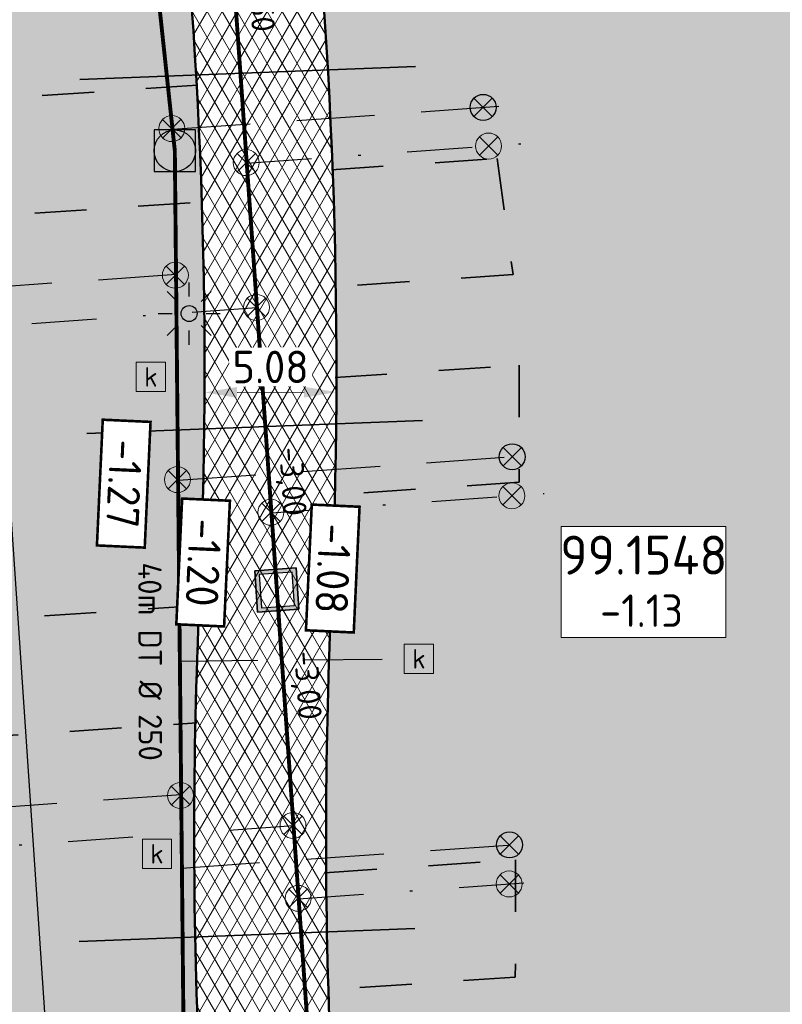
# Model space of a CAD drawing. Header units: metres. Extents: x 240159 to 241664, y 578380 to 583939.
# Tile 47 of 71: x 240672 to 240701, y 583643 to 583681. Entities that reach past the tile are written whole.
import ezdxf
from ezdxf.enums import TextEntityAlignment as Align

# ---------------------------------------------------------------- set-up
doc = ezdxf.new("R2010")
doc.units = ezdxf.units.M
doc.set_wipeout_variables(frame=1)
for name, pattern in [('RI-HWA_HUISAANSLUITING', [4.8, 3, -1.8]), ('RI-VWA_HUISAANSLUITING', [6.1, 2.5, -1.8, 0, -1.8]), ('XX-HIDDEN', [4, 2, -2])]:
    doc.linetypes.add(name, pattern=pattern)
for name, color, linetype, lineweight in [('N-AL-HOOGTELABEL-S', 7, 'Continuous', 13), ('N-GV-GR-BOLLEN-A', 92, 'Continuous', 9), ('N-WE-IE-MEUBILAIR_WEGMEUBILAIR_LICHTMAST_MET_PASTEGEL-S', 7, 'Continuous', 25), ('N-WE-KL-TRACE_WENSTRACE-A', 7, 'Continuous', 25), ('N-WE-RI-BOB-T', 7, 'Continuous', 13), ('N-WE-RI-MATERIAAL_DIAMETER_LENGTE-T', 7, 'Continuous', 13), ('N-WE-VH-KANTVERHARDING-GD', 4, 'Continuous', 50), ('N-WE-VH-MATERIAALGRENS-G', 7, 'XX-HIDDEN', 35), ('N-WE-VH-VERHARDING_ASFALT_DEKLAAG-A', 252, 'Continuous', 18), ('N-WE-VH-VERHARDING_HALFVERHARDING-A', 234, 'Continuous', 9), ('X-XX-AL-REFERENTIE-M', 7, 'Continuous', 18)]:
    doc.layers.add(name, color=color, linetype=linetype, lineweight=lineweight)
for name, color, linetype, lineweight, true_color in [('N-WE-KL-MANTELBUIS_3x-G', 7, 'KL-MANTELBUIS-N', 35, 0xa200c2), ('N-WE-RI-HWA_HUISAANSLUITING_PVC_125-G', 150, 'RI-HWA_HUISAANSLUITING', 25, 0x007fff), ('N-WE-RI-HWA_HULPSTUK-ONTSTOPPINGSSTUK-S', 150, 'Continuous', 25, 0x007fff), ('N-WE-RI-HWA_HULPSTUK_INLAAT-S', 150, 'Continuous', 13, 0x007fff), ('N-WE-RI-HWA_KOLK-S', 150, 'Continuous', 25, 0x007fff), ('N-WE-RI-HWA_LEIDINGINFO-S', 150, 'Continuous', 13, 0x007fff), ('N-WE-RI-HWA_RIOOLPUT-S', 150, 'Continuous', 13, 0x007fff), ('N-WE-RI-HWA_TRANSPORTLEIDING_BETON_500-G', 150, 'Continuous', 20, 0x007fff), ('N-WE-RI-VWA_HUISAANSLUITING_PVC_125-G', 20, 'RI-VWA_HUISAANSLUITING', 25, 0xff3f00), ('N-WE-RI-VWA_HULPSTUK_INLAAT-S', 20, 'Continuous', 13, 0xff3f00), ('N-WE-RI-VWA_HULPSTUK_ONTSTOPPINGSSTUK-S', 20, 'Continuous', 13, 0xff3f00), ('N-WE-RI-VWA_LEIDINGINFO-S', 20, 'Continuous', 13, 0xff3f00), ('N-WE-RI-VWA_PUTNUMMER-S', 20, 'Continuous', 13, 0xff3f00), ('N-WE-RI-VWA_RIOOLPUT-S', 20, 'Continuous', 13, 0xff3f00), ('N-WE-RI-VWA_TRANSPORTLEIDING_BETON_500-G', 20, 'Continuous', 20, 0xff3f00)]:
    doc.layers.add(name, color=color, linetype=linetype, lineweight=lineweight, true_color=true_color)
doc.styles.add('NLCS-ISO', font='NLCS-ISO.ttf')
doc.styles.add('NLCS-ISO-ANNOTATIEF-T25', font='NLCS-ISO.ttf', dxfattribs={"height": 2.5})
doc.styles.add('NLCS-ISO-M1000-T25', font='NLCS-ISO.ttf', dxfattribs={"height": 2.5})
doc.linetypes.add('KL-MANTELBUIS-N', pattern='A,0,-2,[80,NLCS.SHX,S=1,R=0,X=0,Y=0],-2', length=4)
doc.dimstyles.new('NLCS-ANNOTATIEF-T25-PIJL_L2_H1', dxfattribs={"dimtxt": 2.5, "dimasz": 2.5, "dimexe": 2, "dimexo": 2, "dimgap": 0.7, "dimtad": 1, "dimzin": 0, "dimdsep": 46, "dimtxsty": 'NLCS-ISO-ANNOTATIEF-T25', "dimcen": 0, "dimdle": 2, "dimclrd": 256, "dimclre": 256, "dimclrt": 256, "dimadec": 1, "dimazin": 0, "dimtfac": 1, "dimtdec": 3, "dimtofl": 0, "dimtmove": 0, "dimatfit": 3, "dimfxl": 2, "dimfxlon": 1, "dimtfillclr": 256, "dimtolj": 1, "dimtzin": 0, "dimlwd": -1, "dimlwe": -1, "dimarcsym": 0})
pattern_1 = [(45, (0, 0), (-0.5303300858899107, 0.5303300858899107), [0.5]), (135, (0, 0), (-0.5303300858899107, -0.5303300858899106), [0.5])]
pattern_2 = [(49.99999999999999, (0, 0), (1.793150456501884, -0.1568803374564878), [0.1875, -2.0625]), (355, (0, 0), (-0.3468783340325, 1.88048033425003), [0.15, -1.65]), (100.4514, (0.1494292, -0.01307335), (1.446273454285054, 1.723598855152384), [0.159350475, -1.75285528]), (46.18420000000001, (0, 0.5), (2.668102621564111, -0.4137975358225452), [0.28125, -3.09375]), (96.6356, (0.2223418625, 0.4655167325), (2.336656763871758, 2.435294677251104), [0.23902572, -2.6292825]), (351.1842, (0, 0.5), (2.336654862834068, 2.435296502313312), [0.225, -2.475]), (21, (0.25, 0.375), (1.492267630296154, -1.006547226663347), [0.1875, -2.0625]), (326.0000000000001, (0.25, 0.375), (0.6082883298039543, 1.812875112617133), [0.15, -1.65]), (71.4514, (0.3743555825, 0.291120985), (2.100556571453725, 0.806326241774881), [0.159350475, -1.75285528]), (37.50000000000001, (0, 0), (0.03039963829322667, 0.8322346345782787), [0, -1.63, 0, -1.675, 0, -1.65625]), (7.499999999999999, (0, 0), (0.6576738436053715, 0.9860292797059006), [0, -0.955, 0, -1.5925, 0, -0.63125]), (327.5, (-0.5575, 0), (1.334556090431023, -0.05638717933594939), [0, -0.625, 0, -1.95, 0, -2.5875]), (317.5, (-0.8075, 0), (1.457965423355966, 0.2502624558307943), [0, -0.8125, 0, -1.295, 0, -1.8375])]
pattern_3 = [(45, (0, 0), (-0.8749916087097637, 0.8749916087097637), [0.3, -0.937425]), (135, (0, 0), (-0.8749916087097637, -0.8749916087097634), [0.3, -0.937425])]

# ---------------------------------------------------------------- blocks, each defined once
blk = doc.blocks.new('SAL-HOOGTELABEL_AANLEG-SO')
blk.add_wipeout([(-4.842599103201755, 1.7988380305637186), (4.851150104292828, 1.7988380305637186), (4.851150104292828, -1.8868584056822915), (-4.842599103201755, -1.8868584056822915)])
at = {"const_width": 0.2}
blk.add_lwpolyline([(-4.842599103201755, 1.798838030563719), (4.851150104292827, 1.798838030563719), (4.851150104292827, -1.886858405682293), (-4.842599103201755, -1.886858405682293)], close=True, dxfattribs=at)
at = {"style": 'NLCS-ISO'}
blk.add_attdef('HOOGTE', text='', height=2, dxfattribs=at).set_placement((0, 0), align=Align.MIDDLE_CENTER)
blk = doc.blocks.new('*U39')
at = {"lineweight": -3}
h = blk.add_hatch(color=256, dxfattribs=at)
h.dxf.hatch_style = 1
h.paths.add_polyline_path([(2.130677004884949, -1.859806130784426), (1.859806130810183, 2.130844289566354), (-2.130855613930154, 1.860140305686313), (-1.860140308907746, -2.130688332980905)])
h.paths.add_polyline_path([(-1.488146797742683, -1.704518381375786), (-1.704852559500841, 1.488135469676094), (1.487801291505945, 1.704841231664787), (1.704507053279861, -1.487812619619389)], flags=16)
at = {"lineweight": -3, "flags": 128}
for points in [[(-2.13102251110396, 1.860128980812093), (-1.860140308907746, -2.130688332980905), (2.13067700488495, -1.859806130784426), (1.859794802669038, 2.131011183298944)], [(2.13068833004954, -1.859973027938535), (-1.860140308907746, -2.130688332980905), (-2.130855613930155, 1.860140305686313), (1.859973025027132, 2.130855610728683)], [(-1.704852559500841, 1.488135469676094), (-1.488146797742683, -1.704518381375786), (1.704507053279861, -1.487812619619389), (1.487801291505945, 1.704841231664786)]]:
    blk.add_lwpolyline(points, close=True, dxfattribs=at)
blk = doc.blocks.new('N-SRI-PUT_HWA-SO')
h = blk.add_hatch(color=256)
h.dxf.hatch_style = 1
h.paths.add_polyline_path([(-1.999999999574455, 0, 1), (1.999999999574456, 0, 1)])
at = {"lineweight": -3, "flags": 128}
blk.add_lwpolyline([(-1.999999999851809, -2.00000000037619), (2.000000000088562, -2.000000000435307), (2.000000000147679, 1.99999999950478), (-2.00000000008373, 1.999999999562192)], close=True, dxfattribs=at)
at = {"lineweight": -3}
blk.add_circle((0, 0), 1.999999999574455, dxfattribs=at)
blk = doc.blocks.new('SRI-PUTNUMMER-SO')
blk.add_wipeout([(-18.26290233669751, 4.251051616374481), (-5.557298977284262, 4.251051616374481), (-5.557298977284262, -4.288829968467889), (-18.26290233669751, -4.288829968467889)])
blk.add_lwpolyline([(-18.26290233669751, 4.251051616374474), (-5.557298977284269, 4.251051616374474), (-5.557298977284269, -4.28882996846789), (-18.26290233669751, -4.28882996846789)], close=True)
at = {"ltscale": 0.1, "style": 'NLCS-ISO'}
blk.add_attdef('PUTNR', text='', height=3.5, dxfattribs=at).set_placement((-11.88078932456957, 2.058605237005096), align=Align.MIDDLE_CENTER)
blk.add_attdef('PUTHGT_001', (-15.75578932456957, -3.469912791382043), '', height=2.5, dxfattribs=at)
blk = doc.blocks.new('*U89')
at = {"layer": 'N-WE-RI-BOB-T', "color": 0, "style": 'NLCS-ISO'}
for tag, height, p in [('BOB_LINKS', 1.799999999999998, (-1.905459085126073, 50.59799217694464)), ('BOB_RECHTS', 1.799999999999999, (5.13503660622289, -50.11028328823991))]:
    blk.add_attdef(tag, text='', height=height, rotation=273.9990301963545, dxfattribs=at).set_placement(p, align=Align.MIDDLE_CENTER)
at = {"layer": 'N-WE-RI-MATERIAAL_DIAMETER_LENGTE-T', "color": 0, "style": 'NLCS-ISO'}
blk.add_attdef('RIOOLINFO_001', (-4.797053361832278, 14.11003435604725), '', height=1.799999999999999, rotation=273.9990301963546, dxfattribs=at)
blk = doc.blocks.new('*U88')
at = {"layer": 'N-WE-RI-BOB-T', "color": 0, "style": 'NLCS-ISO'}
for tag, height, p in [('BOB_LINKS', 1.799999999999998, (-2.284188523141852, 57.38582144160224)), ('BOB_RECHTS', 1.799999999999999, (4.537760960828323, -42.58849551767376))]:
    blk.add_attdef(tag, text='', height=height, rotation=273.9036419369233, dxfattribs=at).set_placement(p, align=Align.MIDDLE_CENTER)
at = {"layer": 'N-WE-RI-MATERIAAL_DIAMETER_LENGTE-T', "color": 0, "style": 'NLCS-ISO'}
blk.add_attdef('RIOOLINFO_001', (0.2070816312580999, 11.83154759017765), '', height=1.799999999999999, rotation=273.9036419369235, dxfattribs=at)
blk = doc.blocks.new('SRI-HULP_INLAAT')
at = {"flags": 128}
for points in [[(-0.7081526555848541, 0.7060593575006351), (0.7081526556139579, -0.7060593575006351)], [(0.7060593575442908, 0.7081526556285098), (-0.706059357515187, -0.7081526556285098)]]:
    blk.add_lwpolyline(points, dxfattribs=at)
blk.add_circle((-1.455191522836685e-11, 0), 1)
blk = doc.blocks.new('SRI-HULP_ONTSTOP')
h = blk.add_hatch(color=256)
h.dxf.hatch_style = 1
h.paths.add_polyline_path([(-0.7071067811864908, 0.7071067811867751, 0.1989123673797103), (-1.000000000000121, 0, 0.1989123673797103), (-0.7071067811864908, -0.7071067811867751), (0, -1.387778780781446e-17)])
h = blk.add_hatch(color=256)
h.dxf.hatch_style = 1
h.paths.add_polyline_path([(1.000000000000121, 0, 0.1989123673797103), (0.7071067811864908, 0.7071067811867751), (0, -1.387778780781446e-17), (0.7071067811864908, -0.7071067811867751, 0.1989123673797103)])
for p, q in [((-0.7071067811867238, 0.707106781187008), (0.7071067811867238, -0.707106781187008)), ((-0.7071067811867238, -0.707106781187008), (0.7071067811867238, 0.707106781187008))]:
    blk.add_line(p, q)
blk.add_circle((0, 0), 1.000000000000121)
blk = doc.blocks.new('N-SIE-WEG_LICHTMAST_SPOT-SO')
h = blk.add_hatch(color=256)
edge = h.paths.add_edge_path()
edge.add_arc((0, 0), 0.7698654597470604, 0, 360)
for p, q in [((-8.731149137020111e-10, 1.624763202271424), (-2.91038304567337e-10, 3.000000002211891)), ((-2.121320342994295, 2.121320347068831), (-1.148881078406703, 1.148881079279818)), ((1.148881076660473, 1.148881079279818), (2.121320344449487, 2.121320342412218)), ((-3.000000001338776, 4.656612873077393e-09), (-1.624763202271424, 2.328306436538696e-09)), ((1.624763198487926, -1.746229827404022e-09), (2.99999999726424, -1.164153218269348e-09)), ((-2.121320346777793, -2.121320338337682), (-1.148881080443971, -1.148881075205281)), ((-3.783497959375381e-09, -2.999999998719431), (-2.91038304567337e-09, -1.624763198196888)), ((1.148881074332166, -1.148881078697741), (2.12132034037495, -2.121320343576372))]:
    blk.add_line(p, q)
blk.add_circle((0, 0), 0.7698654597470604)
at = {"style": 'NLCS-ISO'}
blk.add_attdef('TYPE', text='', height=1.8, dxfattribs=at).set_placement((-2.91038304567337e-10, 3.000000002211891), align=Align.BOTTOM_CENTER)
blk = doc.blocks.new('N_lichtmast')
blk.add_blockref('N-SIE-WEG_LICHTMAST_SPOT-SO', (0, 0))
blk = doc.blocks.new('SRI-KOLK-SO')
at = {"color": 0, "linetype": 'ByBlock', "lineweight": 18}
blk.add_lwpolyline([(-1.125, -1.125), (1.125, -1.125), (1.125, 1.125), (-1.125, 1.125)], close=True, dxfattribs=at)
at = {"color": 0, "linetype": 'ByBlock', "lineweight": 18, "style": 'NLCS-ISO'}
blk.add_text('k', height=1.5, dxfattribs=at).set_placement((0, 0), align=Align.MIDDLE_CENTER)
blk = doc.blocks.new('*U166')
at = {"layer": 'N-WE-RI-BOB-T', "color": 0, "style": 'NLCS-ISO'}
for tag, p in [('BOB_LINKS', (-1.747282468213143, 37.04828922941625)), ('BOB_RECHTS', (-1.382124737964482, -76.24543264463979))]:
    blk.add_attdef(tag, text='', height=1.799999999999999, rotation=270.1846697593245, dxfattribs=at).set_placement(p, align=Align.MIDDLE_CENTER)
at = {"layer": 'N-WE-RI-MATERIAAL_DIAMETER_LENGTE-T', "color": 0, "style": 'NLCS-ISO'}
blk.add_attdef('RIOOLINFO_001', (-3.498847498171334, 11.82250387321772), '', height=1.799999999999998, rotation=270.1846697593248, dxfattribs=at)
blk = doc.blocks.new('*D228')
at = {"layer": 'Defpoints', "color": 0, "transparency": 16777216}
for p in [(240679.0377386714, 583668.2045900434), (240684.1177207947, 583668.2180669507), (240684.121383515, 583666.8374420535)]:
    blk.add_point(p, dxfattribs=at)
at = {"layer": 'X-XX-AL-REFERENTIE-M', "transparency": 16777216}
for p, q in [((240679.0403916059, 583667.2045935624), (240679.0440543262, 583665.8239686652)), ((240684.1203737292, 583667.2180704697), (240684.1240364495, 583665.8374455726)), ((240680.2913969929, 583666.8272813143), (240682.8713879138, 583666.8341258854))]:
    blk.add_line(p, q, dxfattribs=at)
for points in [[(240680.2908442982, 583667.0356139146), (240680.2919496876, 583666.6189487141), (240679.0414013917, 583666.8239651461)], [(240682.8708352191, 583667.0424584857), (240682.8719406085, 583666.6257932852), (240684.121383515, 583666.8374420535)]]:
    blk.add_solid(points, dxfattribs=at)
at = {"layer": 'X-XX-AL-REFERENTIE-M', "transparency": 16777216, "insert": (240681.5788058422, 583667.8057001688), "char_height": 1.25, "attachment_point": 5, "rotation": 0.1520021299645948, "style": 'NLCS-ISO-ANNOTATIEF-T25', "bg_fill": 3, "box_fill_scale": 1.1, "bg_fill_color": 256, "bg_fill_true_color": 13158600, "bg_fill_transparency": 0}
blk.add_mtext('\\A1;5.08', dxfattribs=at)

msp = doc.modelspace()

# ---------------------------------------------------------------- hatches: boundary and pattern name
at = {"layer": 'N-GV-GR-BOLLEN-A'}
h = msp.add_hatch(dxfattribs=at)
h.set_pattern_fill('AGR-BOLLEN', color=256, scale=0.5, pattern_type=2)
h.set_pattern_definition(pattern_3)
h.paths.add_polyline_path([(240686.4738021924, 583735.5027480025), (240748.7250682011, 583739.7220478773, -0.460694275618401), (240763.6597089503, 583724.4750147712), (240761.2509854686, 583697.2903260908, 0.0669485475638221), (240762.1141369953, 583678.2587061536), (240765.8931251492, 583657.3753962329, -0.02784345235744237), (240768.6800483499, 583634.8960301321), (240773.4036751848, 583565.2039581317), (240779.9407531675, 583574.4024377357), (240778.5727305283, 583636.4877606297), (240794.9463711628, 583725.7893957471), (240796.5913103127, 583769.5615053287), (240796.7640477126, 583773.0565428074), (240793.2754688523, 583772.7827861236, -0.08418812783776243), (240757.1878100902, 583776.1784719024), (240741.3344086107, 583780.4263780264, 0.228323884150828), (240682.7118125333, 583765.2917002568, -0.000853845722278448), (240659.2292994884, 583745.64365328, -0.2200703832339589), (240596.2271510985, 583728.709437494), (240513.1545027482, 583743.5636042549, 0.5940481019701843), (240482.4603060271, 583699.4454581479), (240488.7676443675, 583688.3003269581), (240507.6896593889, 583654.8649333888, -0.1738144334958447), (240514.4771739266, 583598.583750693, -0.1185221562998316), (240502.532813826, 583574.0407626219), (240526.3765645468, 583548.3703444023), (240523.7122447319, 583587.6795394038, -0.05767841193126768), (240524.3248115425, 583600.5512942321), (240529.0221998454, 583629.1526581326, 0.1226499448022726), (240527.1005093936, 583652.7382912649), (240518.0823768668, 583679.4690425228, -0.4918730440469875), (240530.4362631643, 583697.9650339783), (240589.6787072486, 583701.9804002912, 0.2674744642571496), (240599.6652820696, 583708.6725790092, -0.26747446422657), (240611.3107563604, 583716.4764153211), (240665.6922921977, 583720.1623163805, 0.2920074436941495), (240674.3166188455, 583726.5285955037, -0.2920074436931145)])
h = msp.add_hatch(dxfattribs=at)
h.set_pattern_fill('AGR-BOLLEN', color=256, scale=0.5, pattern_type=2)
h.set_pattern_definition(pattern_3)
edge = h.paths.add_edge_path()
edge.add_line((240732.4518526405, 583730.0594794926), (240732.4856643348, 583729.5606240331))
edge.add_line((240732.4856643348, 583729.5606240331), (240727.9959652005, 583729.2563187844))
edge.add_line((240727.9959652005, 583729.2563187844), (240727.9621535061, 583729.7551742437))
edge.add_line((240727.9621535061, 583729.7551742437), (240688.5114330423, 583727.0812620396))
edge.add_arc((240688.8833616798, 583721.5938519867), 5.50000000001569, 93.87749384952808, 188.0440384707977)
edge.add_line((240683.4374772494, 583720.8242139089), (240684.5599724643, 583712.8815465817))
edge.add_line((240684.5599724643, 583712.8815465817), (240682.7593338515, 583712.759501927))
edge.add_line((240682.7593338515, 583712.759501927), (240680.3951321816, 583712.5992597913))
edge.add_line((240680.3951321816, 583712.5992597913), (240682.9002776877, 583689.8610632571))
edge.add_arc((240481.5784334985, 583667.6807415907), 202.5400000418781, 2.1858817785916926, 6.287117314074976, ccw=False)
edge.add_line((240683.9710543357, 583675.4059372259), (240690.3114443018, 583675.8356795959))
edge.add_line((240690.3114443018, 583675.8356795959), (240690.9210123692, 583671.3666707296))
edge.add_line((240690.9210123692, 583671.3666707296), (240684.0927863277, 583670.9038635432))
edge.add_arc((240481.5784335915, 583667.6807415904), 202.539999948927, -0.08010868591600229, 0.9118153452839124, ccw=False)
edge.add_line((240684.1182355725, 583667.3975582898), (240691.1538686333, 583667.8744232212))
edge.add_line((240691.1538686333, 583667.8744232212), (240691.1567366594, 583663.3642931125))
edge.add_line((240691.1567366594, 583663.3642931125), (240684.0616108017, 583662.8833958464))
edge.add_arc((240481.5784334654, 583667.680741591), 202.5400000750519, 357.43383693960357, 358.6427699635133, ccw=False)
edge.add_arc((240881.1773076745, 583649.7715327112), 197.4599999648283, 177.4338369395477, 180.4191116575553)
edge.add_line((240683.7225904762, 583648.3271497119), (240691.0195062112, 583648.8217240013))
edge.add_line((240691.0195062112, 583648.8217240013), (240691.0100920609, 583644.3107614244))
edge.add_line((240691.0100920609, 583644.3107614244), (240683.8069423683, 583643.8225424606))
edge.add_arc((240881.1773076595, 583649.7715327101), 197.4599999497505, 181.7264439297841, 187.6031955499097)
edge.add_line((240685.4533439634, 583623.6452697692), (240687.642115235, 583607.2481681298))
edge.add_line((240687.642115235, 583607.2481681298), (240759.958270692, 583612.1496515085))
edge.add_line((240759.958270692, 583612.1496515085), (240757.8445111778, 583643.3359169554))
edge.add_line((240757.8445111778, 583643.3359169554), (240749.0115003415, 583687.0556255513))
edge.add_line((240749.0115003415, 583687.0556255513), (240755.2363233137, 583724.8290339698))
edge.add_arc((240749.8095175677, 583725.7233378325), 5.500000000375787, 350.6421173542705, 453.8774938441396)
edge.add_line((240749.4375889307, 583731.2107478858), (240732.4518526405, 583730.0594794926))
h = msp.add_hatch(dxfattribs=at)
h.set_pattern_fill('AGR-BOLLEN', color=256, scale=0.5, pattern_type=2)
h.set_pattern_definition(pattern_3)
h.paths.add_polyline_path([(240613.1875624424, 583703.7188931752, -0.4056482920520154), (240619.0569045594, 583710.245974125), (240661.8040540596, 583713.1433134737), (240672.1157345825, 583713.8422241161, 0.1193285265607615), (240669.3512472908, 583714.3163654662), (240611.7219065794, 583710.4103329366, 0.4310258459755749), (240604.3620303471, 583701.4782541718), (240605.0157549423, 583696.2644591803), (240613.4407122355, 583696.8354904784)])
edge = h.paths.add_edge_path()
edge.add_line((240610.3176092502, 583653.9761872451), (240617.3946818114, 583654.4558608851))
edge.add_line((240617.3946818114, 583654.4558608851), (240617.577732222, 583649.9579432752))
edge.add_line((240617.577732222, 583649.9579432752), (240610.8306324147, 583649.5006347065))
edge.add_arc((240357.2032254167, 583622.6950386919), 255.0399999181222, 3.8774938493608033, 6.033129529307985, ccw=False)
edge.add_line((240611.6594180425, 583639.9417077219), (240614.2126681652, 583602.271227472))
edge.add_line((240614.2126681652, 583602.271227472), (240676.2378374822, 583606.4752028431))
edge.add_line((240676.2378374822, 583606.4752028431), (240671.3168014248, 583639.337903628))
edge.add_line((240671.3168014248, 583639.337903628), (240666.7197805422, 583707.1620399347))
edge.add_arc((240662.2300814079, 583706.8577346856), 4.500000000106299, 3.877493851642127, 93.87749384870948)
edge.add_line((240661.9257761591, 583711.3474338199), (240619.1786266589, 583708.4500944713))
edge.add_arc((240619.482931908, 583703.9603953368), 4.500000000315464, 93.87749385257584, 182.2135115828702)
edge.add_line((240614.986289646, 583703.7865897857), (240615.3036356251, 583695.1576269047))
edge.add_line((240615.3036356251, 583695.1576269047), (240613.5068974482, 583695.0358466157))
edge.add_line((240613.5068974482, 583695.0358466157), (240605.2400571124, 583694.475532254))
edge.add_line((240605.2400571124, 583694.475532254), (240609.4457228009, 583660.933152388))
edge.add_line((240609.4457228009, 583660.933152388), (240617.1234094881, 583661.4535347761))
edge.add_line((240617.1234094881, 583661.4535347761), (240617.3064598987, 583656.9556171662))
edge.add_line((240617.3064598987, 583656.9556171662), (240610.0064782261, 583656.4608350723))
edge.add_line((240610.0064782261, 583656.4608350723), (240610.2618082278, 583654.4244449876))
edge.add_arc((240357.2032254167, 583622.6950386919), 255.0399999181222, 7.0451779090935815, 7.1466581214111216, ccw=False)
edge = h.paths.add_edge_path()
edge.add_line((240678.683556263, 583654.099606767), (240672.1504173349, 583653.6568001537))
edge.add_line((240672.1504173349, 583653.6568001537), (240673.1077507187, 583639.5323679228))
edge.add_line((240673.1077507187, 583639.5323679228), (240678.0396196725, 583606.5973250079))
edge.add_line((240678.0396196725, 583606.5973250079), (240682.4036867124, 583606.893115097))
edge.add_line((240682.4036867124, 583606.893115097), (240682.539172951, 583607.0824839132))
edge.add_line((240682.539172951, 583607.0824839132), (240680.4180064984, 583622.9731264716))
edge.add_arc((240881.1773076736, 583649.7715327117), 202.5399999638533, 178.7755541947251, 187.6031955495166, ccw=False)
edge = h.paths.add_edge_path()
edge.add_line((240678.9320262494, 583674.162334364), (240670.7979495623, 583673.6110185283))
edge.add_line((240670.7979495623, 583673.6110185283), (240671.846112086, 583658.1464992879))
edge.add_line((240671.846112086, 583658.1464992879), (240678.8306795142, 583658.6199030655))
edge.add_arc((240881.1773364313, 583649.7715314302), 202.5400287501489, 177.4338369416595, 177.4961208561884, ccw=False)
edge.add_arc((240481.5784334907, 583667.6807415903), 197.4600000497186, 357.4338369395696, 361.8810626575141)
edge = h.paths.add_edge_path()
edge.add_line((240670.4936443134, 583678.1007176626), (240678.7330067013, 583678.6591696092))
edge.add_arc((240481.5784334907, 583667.6807415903), 197.4600000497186, 3.187187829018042, 6.287117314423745)
edge.add_line((240677.8508308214, 583689.3047482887), (240675.6784368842, 583709.0226928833))
edge.add_arc((240669.7542826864, 583708.3700083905), 5.960000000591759, 6.287117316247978, 39.83947681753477)
edge.add_line((240674.330622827, 583712.1882162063), (240666.3247649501, 583711.6455908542))
edge.add_arc((240662.2300814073, 583706.8577346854), 6.300000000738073, 3.877493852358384, 49.46218524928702, ccw=False)
edge.add_line((240668.5156601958, 583707.2837620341), (240670.4936443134, 583678.1007176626))
at = {"layer": 'N-WE-KL-TRACE_WENSTRACE-A', "transparency": 33554559}
h = msp.add_hatch(dxfattribs=at)
h.set_pattern_fill('AKL-TRACE', color=256, scale=0.5, pattern_type=2)
h.set_pattern_definition(pattern_1)
edge = h.paths.add_edge_path()
edge.add_line((240750.8412101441, 583687.0885893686), (240757.0123688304, 583724.5363527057))
edge.add_arc((240749.8095175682, 583725.7233378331), 7.299999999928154, 350.6421173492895, 453.8774938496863)
edge.add_line((240749.3158668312, 583733.0066275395), (240688.3897109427, 583728.8771416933))
edge.add_arc((240688.8833616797, 583721.5938519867), 7.299999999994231, 93.87749384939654, 188.0440384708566)
edge.add_line((240681.6551877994, 583720.5723323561), (240682.7593338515, 583712.759501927))
edge.add_line((240682.7593338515, 583712.759501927), (240684.5599724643, 583712.8815465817))
edge.add_line((240684.5599724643, 583712.8815465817), (240683.4374772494, 583720.8242139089))
edge.add_arc((240688.8833616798, 583721.5938519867), 5.50000000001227, 93.8774938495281, 188.0440384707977, ccw=False)
edge.add_line((240688.5114330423, 583727.0812620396), (240749.4375889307, 583731.2107478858))
edge.add_arc((240749.8095175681, 583725.7233378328), 5.50000000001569, -9.357882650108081, 93.8774938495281, ccw=False)
edge.add_line((240755.2363233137, 583724.8290339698), (240749.0115003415, 583687.0556255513))
edge.add_line((240749.0115003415, 583687.0556255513), (240757.8445111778, 583643.3359169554))
edge.add_line((240757.8445111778, 583643.3359169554), (240759.632365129, 583643.5760497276))
edge.add_line((240759.632365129, 583643.5760497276), (240750.8412101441, 583687.0885893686))
h = msp.add_hatch(dxfattribs=at)
h.set_pattern_fill('AKL-TRACE', color=256, scale=0.5, pattern_type=2)
h.set_pattern_definition(pattern_1)
edge = h.paths.add_edge_path()
edge.add_line((240673.1077507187, 583639.5323679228), (240668.5156601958, 583707.2837620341))
edge.add_arc((240662.2300814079, 583706.8577346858), 6.300000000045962, 3.877493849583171, 93.8774938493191)
edge.add_line((240661.8040540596, 583713.1433134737), (240619.0569045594, 583710.245974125))
edge.add_arc((240619.4829319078, 583703.9603953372), 6.299999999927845, 93.87749384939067, 182.1968961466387)
edge.add_line((240613.1875624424, 583703.7188931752), (240613.4407122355, 583696.8354904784))
edge.add_line((240613.4407122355, 583696.8354904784), (240613.5068974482, 583695.0358466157))
edge.add_line((240613.5068974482, 583695.0358466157), (240615.3036356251, 583695.1576269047))
edge.add_line((240615.3036356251, 583695.1576269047), (240614.986289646, 583703.7865897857))
edge.add_arc((240619.4829319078, 583703.9603953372), 4.50000000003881, 93.87749384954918, 182.2135115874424, ccw=False)
edge.add_line((240619.1786266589, 583708.4500944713), (240661.9257761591, 583711.34743382))
edge.add_arc((240662.2300814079, 583706.8577346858), 4.500000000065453, 3.8774938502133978, 93.87749384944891, ccw=False)
edge.add_line((240666.7197805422, 583707.1620399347), (240671.3168014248, 583639.337903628))
edge.add_line((240671.3168014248, 583639.337903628), (240677.7256302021, 583596.5397164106))
edge.add_line((240677.7256302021, 583596.5397164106), (240679.516579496, 583596.7341807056))
edge.add_line((240679.516579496, 583596.7341807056), (240673.1077507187, 583639.5323679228))
at = {"layer": 'N-WE-VH-VERHARDING_ASFALT_DEKLAAG-A'}
h = msp.add_hatch(dxfattribs=at)
h.set_pattern_fill('AVH-ASFALT', color=256, scale=0.5, pattern_type=2)
h.set_pattern_definition([(59.99999999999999, (0, 0), (-0.4330127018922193, 0.2500000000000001), []), (120, (0, 0), (-0.4330127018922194, -0.2499999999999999), [])])
edge = h.paths.add_edge_path()
edge.add_line((240767.2555367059, 583566.0034579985), (240762.6139659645, 583634.4848799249))
edge.add_arc((240565.6059679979, 583621.1319656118), 197.4599999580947, 3.877493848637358, 10.25709480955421)
edge.add_line((240759.9102917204, 583656.2927586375), (240756.1313035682, 583677.1760685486))
edge.add_arc((240832.4321101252, 583690.9832593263), 77.53999998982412, 174.936480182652, 190.2570948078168, ccw=False)
edge.add_line((240755.1947128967, 583697.8269474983), (240757.6034363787, 583725.0116361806))
edge.add_arc((240749.6745005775, 583725.7141865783), 7.960000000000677, 354.9364801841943, 453.877493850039)
edge.add_line((240749.136218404, 583733.6559654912), (240686.8849523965, 583729.436665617))
edge.add_arc((240687.4232345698, 583721.4948867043), 7.959999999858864, 93.87749384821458, 186.2871173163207)
edge.add_line((240679.5111091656, 583720.6231805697), (240682.9002776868, 583689.8610632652))
edge.add_arc((240481.5784334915, 583667.68074159), 202.540000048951, -2.56616306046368, 6.287117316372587, ccw=False)
edge.add_arc((240881.1773076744, 583649.7715327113), 197.4599999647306, 177.433836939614, 187.6031955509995)
edge.add_line((240685.453343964, 583623.6452697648), (240687.833555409, 583605.8140009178))
edge.add_arc((240487.0742542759, 583579.0155946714), 202.5399999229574, 3.8774938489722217, 7.60319555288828, ccw=False)
edge.add_line((240689.1506236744, 583592.7120357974), (240691.1898158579, 583562.6259317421))
edge.add_line((240691.1898158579, 583562.6259317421), (240686.1214443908, 583562.2824049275))
edge.add_line((240686.1214443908, 583562.2824049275), (240684.0822522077, 583592.3685089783))
edge.add_arc((240487.0742543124, 583579.0155946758), 197.4599998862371, 3.877493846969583, 7.603195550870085)
edge.add_line((240682.7982179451, 583605.1418576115), (240680.4180064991, 583622.973126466))
edge.add_arc((240881.1773076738, 583649.7715327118), 202.5399999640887, 177.433836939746, 187.6031955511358, ccw=False)
edge.add_arc((240481.5784334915, 583667.6807415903), 197.4600000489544, 357.4338369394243, 366.2871173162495)
edge.add_line((240677.8508308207, 583689.3047482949), (240675.6784368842, 583709.022692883))
edge.add_arc((240669.754282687, 583708.3700083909), 5.959999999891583, 6.287117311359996, 93.87749385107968)
edge.add_line((240669.3512472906, 583714.3163654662), (240611.7219065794, 583710.4103329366))
edge.add_arc((240612.260188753, 583702.4685540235), 7.960000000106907, 93.87749384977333, 187.1466581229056)
edge.add_line((240604.3620303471, 583701.4782541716), (240610.2618082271, 583654.4244449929))
edge.add_arc((240357.2032254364, 583622.6950386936), 255.0399998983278, 3.8774938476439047, 7.146658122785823, ccw=False)
edge.add_line((240611.659418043, 583639.9417077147), (240617.2422023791, 583557.5736838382))
edge.add_line((240617.2422023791, 583557.5736838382), (240612.1738245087, 583557.2302514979))
edge.add_line((240612.1738245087, 583557.2302514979), (240606.5910465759, 583639.5981809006))
edge.add_arc((240357.2032254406, 583622.6950386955), 249.9599998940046, 3.877493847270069, 7.146658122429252)
edge.add_line((240605.2212749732, 583653.7924445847), (240600.5572141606, 583690.9907649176))
edge.add_arc((240594.6435176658, 583690.2492841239), 5.959999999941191, 7.146658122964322, 93.87749384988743)
edge.add_line((240594.2404822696, 583696.1956411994), (240530.8474133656, 583691.8989515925))
edge.add_arc((240531.385695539, 583683.9571726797), 7.959999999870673, 93.87749384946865, 198.6428112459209)
edge.add_line((240523.8433581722, 583681.4126202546), (240532.861490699, 583654.6818689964))
edge.add_arc((240480.7094494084, 583637.0873758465), 55.03999999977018, -9.326794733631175, 18.6428112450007, ccw=False)
edge.add_line((240535.0218224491, 583628.1673010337), (240530.3244341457, 583599.5659371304))
edge.add_arc((240579.6239646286, 583591.469154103), 49.96000001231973, 170.6732052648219, 183.8774938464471)
edge.add_line((240529.7783271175, 583588.0906896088), (240532.3191744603, 583550.6031991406))
edge.add_line((240532.3191744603, 583550.6031991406), (240527.2507360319, 583550.2596677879))
edge.add_arc((240521.3113999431, 583549.8432378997), 5.953916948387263, -29.812406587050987, 4.0106658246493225, ccw=False)
edge.add_line((240526.4773625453, 583546.883177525), (240523.7122447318, 583587.6795394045))
edge.add_arc((240579.6239646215, 583591.4691541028), 56.04000000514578, 170.6732052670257, 183.8774938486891, ccw=False)
edge.add_line((240524.3248115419, 583600.5512942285), (240529.0221998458, 583629.1526581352))
edge.add_arc((240480.7094494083, 583637.0873758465), 48.95999999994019, 350.6732052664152, 378.6428112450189)
edge.add_line((240527.1005093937, 583652.7382912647), (240518.0823768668, 583679.4690425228))
edge.add_arc((240531.3856955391, 583683.9571726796), 14.03999999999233, 93.87749384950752, 198.6428112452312, ccw=False)
edge.add_line((240530.4362631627, 583697.9650339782), (240589.6787072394, 583701.9804002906))
edge.add_arc((240588.8645216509, 583713.9928397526), 12.04000000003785, 273.8774937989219, 333.7759703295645)
edge.add_arc((240612.2601887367, 583702.4685540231), 14.03999999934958, 93.87749378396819, 153.7759703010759, ccw=False)
edge.add_line((240611.3107563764, 583716.4764153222), (240665.6922921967, 583720.1623163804))
edge.add_arc((240665.0187632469, 583730.0995171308), 9.959999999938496, 273.8774938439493, 338.9902833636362)
edge.add_arc((240687.4232345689, 583721.4948867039), 14.03999999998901, 93.87749384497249, 158.9902833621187, ccw=False)
edge.add_line((240686.4738021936, 583735.5027480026), (240748.7250682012, 583739.7220478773))
edge.add_arc((240749.6745005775, 583725.7141865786), 14.03999999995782, -5.063519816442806, 93.87749384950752, ccw=False)
edge.add_line((240763.6597089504, 583724.4750147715), (240761.2509854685, 583697.2903260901))
edge.add_arc((240832.4321101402, 583690.983259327), 71.46000000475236, 174.9364801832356, 190.2570948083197)
edge.add_line((240762.1141369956, 583678.2587061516), (240765.8931251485, 583657.3753962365))
edge.add_arc((240565.6059680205, 583621.1319656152), 203.5399999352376, 3.877493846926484, 10.25709480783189, ccw=False)
edge.add_line((240768.6800483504, 583634.8960301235), (240773.7296834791, 583560.3940537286))
edge.add_arc((240780.4125465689, 583564.7185121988), 7.96000000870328, 183.8774938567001, 212.9067714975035, ccw=False)
edge.add_line((240772.4707676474, 583564.1802300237), (240772.323908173, 583566.346984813))
edge.add_line((240772.323908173, 583566.346984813), (240767.2555367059, 583566.0034579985))
at = {"layer": 'N-WE-VH-VERHARDING_HALFVERHARDING-A'}
h = msp.add_hatch(dxfattribs=at)
h.set_pattern_fill('AVH-HALFVERHARDING', color=256, scale=0.25, pattern_type=2)
h.set_pattern_definition(pattern_2)
h.paths.add_polyline_path([(240691.0195062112, 583648.8217240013), (240683.7225904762, 583648.3271497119, 0.005704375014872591), (240683.8069423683, 583643.8225424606), (240691.0100920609, 583644.3107614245)])
h.paths.add_polyline_path([(240691.1538686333, 583667.8744232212), (240684.1182355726, 583667.3975582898, -0.005572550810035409), (240684.0616108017, 583662.8833958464), (240691.1567366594, 583663.3642931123)])
h.paths.add_polyline_path([(240690.3114443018, 583675.8356795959), (240683.9710543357, 583675.4059372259, -0.005559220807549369), (240684.0927863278, 583670.9038635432), (240690.9210123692, 583671.3666707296)])
h.paths.add_polyline_path([(240687.6456490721, 583694.6985882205), (240682.4064341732, 583694.3434818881), (240682.899668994, 583689.8665881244), (240688.2552171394, 583690.2295793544)])
h.paths.add_polyline_path([(240699.532733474, 583730.2939137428), (240695.0430343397, 583729.989608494), (240695.24319957, 583727.0363841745), (240699.7328987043, 583727.3406894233)])
h.paths.add_polyline_path([(240716.3221244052, 583731.4318741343), (240711.832425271, 583731.1275688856), (240712.0325905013, 583728.1743445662), (240716.5222896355, 583728.4786498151)])
h.paths.add_polyline_path([(240732.2854991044, 583732.5138483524), (240727.7957999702, 583732.2095431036), (240727.9959652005, 583729.2563187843), (240732.4856643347, 583729.5606240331)])
h.paths.add_polyline_path([(240741.6522364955, 583733.1487121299), (240737.1625373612, 583732.8444068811), (240737.3627025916, 583729.891182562), (240741.8524017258, 583730.1954878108)])
h.paths.add_polyline_path([(240755.1947128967, 583697.8269474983), (240755.3239692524, 583699.2857258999), (240750.4307402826, 583698.954069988), (240749.7494693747, 583694.3975699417), (240754.9837685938, 583694.7523430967, -0.00993724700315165)])
h.paths.add_polyline_path([(240755.6367019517, 583680.263330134), (240749.97136713, 583679.8793420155), (240750.830668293, 583675.4272596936), (240756.3797043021, 583675.8033652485), (240756.1313035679, 583677.1760685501, -0.01008172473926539)])
h.paths.add_polyline_path([(240757.0068165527, 583672.3378398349), (240751.5694893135, 583671.9693057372), (240752.4287904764, 583667.5172234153), (240757.8131037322, 583667.8821643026)])
h.paths.add_polyline_path([(240760.3910595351, 583653.5236265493), (240755.3650294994, 583653.1829695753), (240756.2243306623, 583648.7308872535), (240761.0809612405, 583649.0600625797, 0.005718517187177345)])
h = msp.add_hatch(dxfattribs=at)
h.set_pattern_fill('AVH-HALFVERHARDING', color=256, scale=0.25, pattern_type=2)
h.set_pattern_definition(pattern_2)
h.paths.add_polyline_path([(240606.3223026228, 583643.1813006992), (240598.4018256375, 583642.6444623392), (240598.9689829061, 583638.1725789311), (240606.6523748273, 583638.6933480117), (240606.5910465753, 583639.5981809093, 0.003593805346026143)])
h.paths.add_polyline_path([(240617.3946818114, 583654.4558608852), (240610.3176092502, 583653.9761872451, -0.004415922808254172), (240610.8306324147, 583649.5006347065), (240617.577732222, 583649.9579432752)])
h.paths.add_polyline_path([(240617.1234094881, 583661.4535347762), (240609.4457228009, 583660.9331523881), (240610.0064782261, 583656.4608350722), (240617.3064598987, 583656.9556171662)])
h.paths.add_polyline_path([(240604.1821714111, 583662.0798380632), (240595.927888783, 583661.5203748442), (240596.4950460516, 583657.048491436), (240604.7429268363, 583657.6075207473)])
h.paths.add_polyline_path([(240678.8306795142, 583658.6199030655), (240669.551376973, 583657.9909654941), (240669.8556822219, 583653.5012663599), (240678.683556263, 583654.099606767, -0.005582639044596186)])
h.paths.add_polyline_path([(240678.7330067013, 583678.6591696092), (240668.1989092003, 583677.9451838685), (240668.5032144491, 583673.4554847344), (240678.9320262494, 583674.162334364, 0.005699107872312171)])

# ---------------------------------------------------------------- linework, layer by layer
at = {"layer": 'N-WE-KL-MANTELBUIS_3x-G'}
for p, q in [((240687.1615012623, 583679.380979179), (240674.2297899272, 583678.8796675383)), ((240687.4375767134, 583665.748177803), (240674.5058653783, 583665.2468661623)), ((240687.1333114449, 583646.1846805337), (240674.2016001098, 583645.683368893))]:
    msp.add_line(p, q, dxfattribs=at)
at = {"layer": 'N-WE-KL-TRACE_WENSTRACE-A', "transparency": 33554559}
msp.add_lwpolyline([(240673.1077507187, 583639.5323679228), (240668.5156601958, 583707.2837620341, 0.4142135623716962), (240661.8040540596, 583713.1433134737), (240619.0569045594, 583710.245974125, 0.4056482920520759), (240613.1875624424, 583703.7188931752), (240613.4407122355, 583696.8354904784), (240613.5068974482, 583695.0358466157), (240615.3036356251, 583695.1576269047), (240614.986289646, 583703.7865897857, -0.4057327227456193), (240619.1786266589, 583708.4500944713), (240661.9257761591, 583711.34743382, -0.4142135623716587), (240666.7197805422, 583707.1620399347), (240671.3168014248, 583639.337903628), (240677.7256302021, 583596.5397164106), (240679.516579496, 583596.7341807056)], format="xyb", close=True, dxfattribs=at)
at = {"layer": 'N-WE-RI-HWA_HUISAANSLUITING_PVC_125-G'}
for p, q in [((240677.8030231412, 583676.9580470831), (240691.1223141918, 583677.8980079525)), ((240677.9383419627, 583671.3645118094), (240667.6875002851, 583670.6410956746)), ((240678.0168403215, 583663.4396512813), (240692.021639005, 583664.4279893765)), ((240678.08578036, 583656.4797581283), (240686.7338052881, 583656.5654196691)), ((240678.1368017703, 583651.3288534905), (240669.0399680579, 583650.6868773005)), ((240678.1647438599, 583648.5079389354), (240692.0252848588, 583649.4860965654))]:
    msp.add_line(p, q, dxfattribs=at)
at = {"layer": 'N-WE-RI-HWA_TRANSPORTLEIDING_BETON_500-G', "const_width": 0.15, "flags": 128}
msp.add_lwpolyline([(240687.221028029, 583564.3615217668), (240684.7333337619, 583598.932431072), (240678.2840485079, 583636.4634489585), (240677.8911031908, 583676.1335373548), (240673.6429416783, 583715.9002099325), (240672.1689604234, 583729.6980210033), (240761.5047156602, 583735.0841020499)], dxfattribs=at)
at = {"layer": 'N-WE-RI-VWA_HUISAANSLUITING_PVC_125-G'}
for p, q in [((240680.6629891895, 583675.656148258), (240691.2279086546, 583676.4017292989)), ((240681.0564471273, 583670.0808302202), (240667.7930947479, 583669.144817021)), ((240681.6133330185, 583662.1897301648), (240692.1272334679, 583662.9317107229)), ((240682.4643678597, 583650.1305252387), (240669.1455625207, 583649.1905986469)), ((240682.6625956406, 583647.3216279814), (240692.1308793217, 583647.9898179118))]:
    msp.add_line(p, q, dxfattribs=at)
at = {"layer": 'N-WE-RI-VWA_TRANSPORTLEIDING_BETON_500-G', "const_width": 0.15, "flags": 128}
msp.add_lwpolyline([(240688.4913515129, 583564.4476224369), (240686.0713316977, 583599.0196729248), (240676.7365031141, 583731.2946461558), (240763.0679659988, 583737.1257954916)], dxfattribs=at)
at = {"layer": 'N-WE-VH-KANTVERHARDING-GD', "ltscale": 0.1}
for points in [[(240749.136218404, 583733.6559654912), (240686.8849523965, 583729.436665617, 0.4265857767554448), (240679.5111091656, 583720.6231805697), (240682.9002776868, 583689.8610632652, -0.03864894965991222), (240683.915323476, 583658.6124136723, 0.04440134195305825), (240685.453343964, 583623.6452697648)], [(240680.4180064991, 583622.973126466, -0.04440134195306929), (240678.840417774, 583658.839860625, 0.03864894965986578), (240677.8508308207, 583689.3047482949), (240675.6784368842, 583709.022692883, 0.4019486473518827), (240669.3512472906, 583714.3163654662), (240611.7219065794, 583710.4103329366, 0.431025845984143), (240604.3620303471, 583701.4782541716), (240610.2618082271, 583654.4244449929, -0.01426538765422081), (240611.659418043, 583639.9417077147)]]:
    msp.add_lwpolyline(points, format="xyb", dxfattribs=at)
at = {"layer": 'N-WE-VH-MATERIAALGRENS-G'}
for points in [[(240678.7710583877, 583678.6617486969), (240668.1989092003, 583677.9451838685), (240668.5032144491, 583673.4554847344), (240678.9771177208, 583674.1653905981)], [(240683.9266523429, 583675.4029277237), (240690.3114443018, 583675.8356795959), (240690.9210123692, 583671.3666707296), (240684.0605235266, 583670.9016768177)], [(240678.854152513, 583658.621494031), (240669.551376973, 583657.9909654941), (240669.8556822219, 583653.5012663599), (240678.737043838, 583654.1032320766)], [(240683.6736239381, 583648.3238308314), (240691.0195062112, 583648.8217240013), (240691.0100920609, 583644.3107614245), (240683.7726827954, 583643.8202203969)]]:
    msp.add_lwpolyline(points, dxfattribs=at)

# ---------------------------------------------------------------- block references
at = {"layer": 'N-WE-IE-MEUBILAIR_WEGMEUBILAIR_LICHTMAST_MET_PASTEGEL-S', "xscale": 0.4, "yscale": 0.4, "zscale": 0.4}
msp.add_blockref('N_lichtmast', (240678.4435561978, 583669.8638213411), dxfattribs=at)
at = {"layer": 'N-WE-RI-HWA_HULPSTUK-ONTSTOPPINGSSTUK-S', "xscale": 0.5, "yscale": 0.5, "zscale": 0.5}
for p in [(240689.7705940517, 583677.8026151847), (240690.8909443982, 583664.3481946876), (240690.7855177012, 583649.3986044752)]:
    msp.add_blockref('SRI-HULP_ONTSTOP', p, dxfattribs=at)
at = {"layer": 'N-WE-RI-HWA_HULPSTUK_INLAAT-S', "xscale": 0.5, "yscale": 0.5, "zscale": 0.5}
for p in [(240677.7760490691, 583676.9849414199), (240677.9118970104, 583671.3379884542), (240677.9898662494, 583663.4665456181), (240678.110356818, 583651.3023301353)]:
    msp.add_blockref('SRI-HULP_INLAAT', p, dxfattribs=at)
at = {"layer": 'N-WE-RI-HWA_KOLK-S', "xscale": 0.5, "yscale": 0.5, "zscale": 0.5}
for p in [(240676.9683762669, 583667.4229171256), (240687.2963052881, 583656.5654196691), (240677.20220719, 583649.0548483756)]:
    msp.add_blockref('SRI-KOLK-SO', p, dxfattribs=at)
at = {"layer": 'N-WE-RI-HWA_LEIDINGINFO-S'}
ref = msp.add_blockref('*U166', (240678.2201180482, 583656.2984931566), dxfattribs=dict(at, xscale=0.5, yscale=0.5, zscale=0.5))
ref.add_attrib('RIOOLINFO_001', '40m DT %%C 250', (240676.4769309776, 583660.2747551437), dxfattribs={"layer": 'N-WE-RI-MATERIAAL_DIAMETER_LENGTE-T', "color": 0, "height": 0.8999999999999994, "rotation": 270.1846697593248, "style": 'NLCS-ISO'})
at = {"layer": 'N-WE-RI-HWA_RIOOLPUT-S', "xscale": 0.4, "yscale": 0.4, "zscale": 0.4}
msp.add_blockref('N-SRI-PUT_HWA-SO', (240677.8911031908, 583676.1335373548), dxfattribs=at)
at = {"layer": 'N-WE-RI-VWA_HULPSTUK_INLAAT-S', "xscale": 0.5, "yscale": 0.5, "zscale": 0.5}
for p in [(240680.6437324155, 583675.675348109), (240681.0371903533, 583670.1000300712), (240681.5940762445, 583662.2089300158), (240682.4451110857, 583650.1497250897), (240682.6433388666, 583647.3408278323)]:
    msp.add_blockref('SRI-HULP_INLAAT', p, dxfattribs=at)
at = {"layer": 'N-WE-RI-VWA_HULPSTUK_ONTSTOPPINGSSTUK-S', "xscale": 0.5, "yscale": 0.5, "zscale": 0.5}
for p in [(240689.9810097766, 583676.3137339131), (240690.8803345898, 583662.8437153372), (240690.7749078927, 583647.8941251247)]:
    msp.add_blockref('SRI-HULP_ONTSTOP', p, dxfattribs=at)
at = {"layer": 'N-WE-RI-VWA_LEIDINGINFO-S'}
ref = msp.add_blockref('*U89', (240683.893458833, 583630.1533733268, -1.824887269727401), dxfattribs=dict(at, xscale=0.5, yscale=0.5, zscale=0.5))
ref.add_attrib('BOB_LINKS_001', '-3,00', (240682.4827499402, 583656.8413118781, -1.824887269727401), dxfattribs={"layer": 'N-WE-RI-BOB-T', "color": 0, "height": 0.8999999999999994, "rotation": 273.9990301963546, "style": 'NLCS-ISO'})
at = {"layer": 'N-WE-RI-VWA_RIOOLPUT-S', "xscale": 0.4, "yscale": 0.4, "zscale": 0.4}
msp.add_blockref('*U39', (240681.8222642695, 583659.2160894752), dxfattribs=at)

# ---------------------------------------------------------------- next in the draw order: block references
at = {"layer": 'N-AL-HOOGTELABEL-S'}
ref = msp.add_blockref('SAL-HOOGTELABEL_AANLEG-SO', (240675.9450306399, 583663.3081013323), dxfattribs=dict(at, xscale=-0.4999999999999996, yscale=0.4999999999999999, zscale=0.5, rotation=267.3473719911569))
ref.add_attrib('HOOGTE', '-1.27', dxfattribs={"layer": '0', "height": 1.25, "rotation": 267.3473719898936, "style": 'NLCS-ISO-M1000-T25'}).set_placement((240675.9450306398, 583663.3081013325), align=Align.MIDDLE_CENTER)
ref = msp.add_blockref('SAL-HOOGTELABEL_AANLEG-SO', (240679.0035194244, 583660.2712801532), dxfattribs=dict(at, xscale=-0.4999999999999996, yscale=0.4999999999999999, zscale=0.5, rotation=267.3473719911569))
ref.add_attrib('HOOGTE', '-1.20', dxfattribs={"layer": '0', "height": 1.249999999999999, "rotation": 267.3473719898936, "style": 'NLCS-ISO-M1000-T25'}).set_placement((240679.0035194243, 583660.2712801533), align=Align.MIDDLE_CENTER)
ref = msp.add_blockref('SAL-HOOGTELABEL_AANLEG-SO', (240683.9981618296, 583660.0398773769), dxfattribs=dict(at, xscale=-0.4999999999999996, yscale=0.4999999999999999, zscale=0.5, rotation=267.3473719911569))
ref.add_attrib('HOOGTE', '-1.08', dxfattribs={"layer": '0', "height": 1.249999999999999, "rotation": 267.3473719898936, "style": 'NLCS-ISO-M1000-T25'}).set_placement((240683.9981618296, 583660.039877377), align=Align.MIDDLE_CENTER)
at = {"layer": 'N-WE-RI-VWA_PUTNUMMER-S'}
ref = msp.add_blockref('SRI-PUTNUMMER-SO', (240701.9038114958, 583659.5300702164), dxfattribs=dict(at, xscale=0.5, yscale=0.5, zscale=0.5))
ref.add_attrib('PUTNR', '99.1548', dxfattribs={"layer": '0', "ltscale": 0.1, "height": 1.5, "style": 'NLCS-ISO'}).set_placement((240695.9634168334, 583660.5593728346), align=Align.MIDDLE_CENTER)
ref.add_attrib('PUTHGT_001', '-1.13', (240694.2759168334, 583657.7951138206), dxfattribs={"layer": '0', "ltscale": 0.1, "height": 1.25, "style": 'NLCS-ISO'})

# ---------------------------------------------------------------- next in the draw order: dimensions: what is measured, and where the dimension line sits
at = {"layer": 'X-XX-AL-REFERENTIE-M'}
dim = msp.add_aligned_dim(p1=(240679.0377386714, 583668.2045900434), p2=(240684.1177207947, 583668.2180669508), distance=-1.3806297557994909, dimstyle='NLCS-ANNOTATIEF-T25-PIJL_L2_H1', override={"dimtfill": 1}, dxfattribs=at)
dim.commit()
dim.dimension.update_dxf_attribs({"geometry": '*D228', "text_midpoint": (240681.5788058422, 583667.8057001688)})

# ---------------------------------------------------------------- next in the draw order: linework, layer by layer
at = {"layer": 'N-WE-VH-MATERIAALGRENS-G'}
msp.add_lwpolyline([(240684.0678201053, 583667.3941412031), (240691.1538686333, 583667.8744232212), (240691.1567366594, 583663.3642931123), (240684.0351930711, 583662.8816052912)], dxfattribs=at)

# ---------------------------------------------------------------- next in the draw order: block references
at = {"layer": 'N-WE-RI-VWA_LEIDINGINFO-S'}
ref = msp.add_blockref('*U88', (240680.0910057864, 583684.5985445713, -1.824887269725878), dxfattribs=dict(at, xscale=0.5, yscale=0.5, zscale=0.5))
ref.add_attrib('RIOOLINFO_001', '51m PVC %%C 250', (240680.3109611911, 583688.8082856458, -1.824887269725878), dxfattribs={"layer": 'N-WE-RI-MATERIAAL_DIAMETER_LENGTE-T', "color": 0, "height": 0.8999999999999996, "rotation": 273.9036419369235, "style": 'NLCS-ISO'})
ref.add_attrib('BOB_RECHTS_001', '-3,00', (240681.9042199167, 583664.6939998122, -1.824887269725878), dxfattribs={"layer": 'N-WE-RI-BOB-T', "color": 0, "height": 0.8999999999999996, "rotation": 273.9036419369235, "style": 'NLCS-ISO'})

doc.saveas('drawing.dxf')
